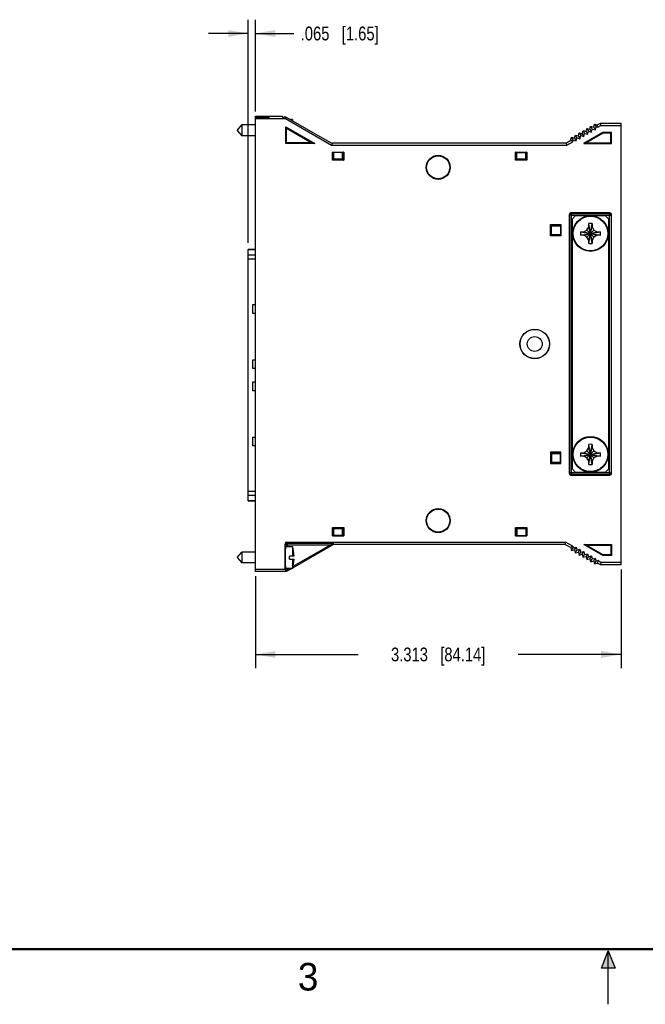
# Model space of a CAD drawing. Header units: inches. Extents: x 0 to 22, y 0 to 17.
# Tile 2 of 11: x 5.7 to 11.3, y 0 to 8.9. Entities that reach past the tile are written whole.
import ezdxf

# ---------------------------------------------------------------- set-up
doc = ezdxf.new("R2010")
doc.units = ezdxf.units.IN
doc.header["$LTSCALE"] = 1.21
doc.header["$MEASUREMENT"] = 0
doc.layers.get('0').update_dxf_attribs({"linetype": 'CONTINUOUS'})
doc.layers.add('DIMENSIONS', color=7, linetype='CONTINUOUS')
doc.styles.get("Standard").update_dxf_attribs({"font": 'txt', "width": 0.8})
doc.styles.add('TEXTSTYLE_2', font='txt')
doc.dimstyles.new('DIMSTYLE_2', dxfattribs={"dimtxt": 0.125, "dimasz": 0.18, "dimexe": 0.18, "dimexo": 0.0625, "dimgap": 0.09, "dimtad": 0, "dimtih": 1, "dimtoh": 1, "dimdec": 3, "dimzin": 4, "dimdsep": 46, "dimtxsty": 'STANDARD', "dimblk": '_FILLED', "dimblk1": '_FILLED', "dimblk2": '_FILLED', "dimcen": 0.09, "dimadec": 0, "dimazin": 0, "dimtp": 0.01, "dimtm": 0.01, "dimtfac": 1, "dimtdec": 3, "dimtofl": 0, "dimtmove": 0, "dimatfit": 3, "dimldrblk": '_FILLED', "dimfxl": 1, "dimtolj": 1, "dimtzin": 4, "dimarcsym": 0})

# ---------------------------------------------------------------- blocks, each defined once
blk = doc.blocks.new('_FILLED')
at = {"color": 0, "linetype": 'BYBLOCK'}
blk.add_solid([(0, 0), (-1, 0.174), (-1, -0.174)], dxfattribs=at)
blk = doc.blocks.new('*D8')
at = {"layer": 'DIMENSIONS', "color": 2, "linetype": 'CONTINUOUS'}
for p, q in [((11.115, 3.9398), (11.115, 3.0442)), ((7.8025, 3.8773), (7.8025, 3.0442)), ((7.8025, 3.1692), (8.7338, 3.1692)), ((11.115, 3.1692), (10.1838, 3.1692))]:
    blk.add_line(p, q, dxfattribs=at)
at = {"layer": 'DIMENSIONS', "color": 2, "linetype": 'CONTINUOUS', "xscale": 0.18, "yscale": 0.18, "zscale": 0.18, "rotation": 180}
blk.add_blockref('_FILLED', (7.8025, 3.1692), dxfattribs=at)
at = {"layer": 'DIMENSIONS', "color": 2, "linetype": 'CONTINUOUS', "xscale": 0.18, "yscale": 0.18, "zscale": 0.18}
blk.add_blockref('_FILLED', (11.115, 3.1692), dxfattribs=at)
at = {"layer": 'DIMENSIONS', "color": 2, "linetype": 'CONTINUOUS', "insert": (9.4588, 3.2317), "char_height": 0.125, "width": 1.325, "attachment_point": 2, "line_spacing_factor": 0.9}
blk.add_mtext('3.313{\\Ftxt.shx;\\W1.000000;\\H0.125000; }[84.14]', dxfattribs=at)
blk = doc.blocks.new('*D9')
at = {"layer": 'DIMENSIONS', "color": 2, "linetype": 'CONTINUOUS'}
for p, q in [((7.7375, 6.8981), (7.7375, 8.9192)), ((7.8025, 8.0861), (7.8025, 8.9192)), ((7.7375, 8.7942), (7.3775, 8.7942)), ((7.8025, 8.7942), (8.151, 8.7942))]:
    blk.add_line(p, q, dxfattribs=at)
at = {"layer": 'DIMENSIONS', "color": 2, "linetype": 'CONTINUOUS', "xscale": 0.18, "yscale": 0.18, "zscale": 0.18}
blk.add_blockref('_FILLED', (7.7375, 8.7942), dxfattribs=at)
at = {"layer": 'DIMENSIONS', "color": 2, "linetype": 'CONTINUOUS', "xscale": 0.18, "yscale": 0.18, "zscale": 0.18, "rotation": 180}
blk.add_blockref('_FILLED', (7.8025, 8.7942), dxfattribs=at)
at = {"layer": 'DIMENSIONS', "color": 2, "linetype": 'CONTINUOUS', "insert": (8.2135, 8.8567), "char_height": 0.125, "width": 1.125, "attachment_point": 1, "line_spacing_factor": 0.9}
blk.add_mtext('.065{\\Ftxt.shx;\\W1.000000;\\H0.125000; }[1.65]', dxfattribs=at)

msp = doc.modelspace()

# ---------------------------------------------------------------- hatches: boundary and pattern name
at = {"linetype": 'CONTINUOUS'}
msp.add_hatch(color=2, dxfattribs=at).paths.add_polyline_path([(10.9375, 0.3287), (11, 0.485), (11.0625, 0.3287)])

# ---------------------------------------------------------------- linework, layer by layer
at = {"color": 7, "linetype": 'CONTINUOUS'}
for p, q in [((7.8025, 3.9192), (7.8025, 8.0442)), ((7.8025, 8.0442), (8.0428, 8.0442)), ((7.8025, 8.0357), (7.9128, 8.0356)), ((7.9275, 8.0273), (7.9275, 8.0353)), ((8.0428, 8.0442), (8.0473, 8.0375)), ((8.0807, 8.0371), (8.0623, 8.0371)), ((8.077, 8.0236), (8.0807, 8.0371)), ((8.0807, 8.0371), (8.4718, 7.8113)), ((7.6385, 7.9162), (7.6798, 7.9654)), ((7.6798, 7.9654), (7.6798, 7.867)), ((7.8025, 7.9654), (7.6798, 7.9654)), ((7.8025, 8.0268), (7.9128, 8.0269)), ((7.8025, 8.0236), (8.077, 8.0236)), ((8.077, 8.0236), (8.4935, 7.7831)), ((8.0775, 7.7967), (8.0775, 7.9489)), ((8.0852, 7.9357), (8.0775, 7.9489)), ((8.0775, 7.9489), (8.3412, 7.7967)), ((8.1385, 8.0142), (8.1203, 8.0142)), ((8.1385, 8.0142), (8.1385, 8.0037)), ((10.8328, 7.9267), (10.8401, 7.954)), ((10.8401, 7.954), (10.8674, 7.9467)), ((10.8401, 7.954), (10.8547, 7.9287)), ((10.8674, 7.9467), (10.8747, 7.974)), ((10.8674, 7.9467), (10.882, 7.9214)), ((10.8747, 7.974), (10.9021, 7.9667)), ((10.8747, 7.974), (10.8893, 7.9487)), ((10.882, 7.9214), (10.8893, 7.9487)), ((10.8893, 7.9487), (10.905, 7.9445)), ((10.9021, 7.9667), (10.928, 7.9817)), ((10.905, 7.9445), (10.9021, 7.9667)), ((10.905, 7.9445), (10.9336, 7.9611)), ((10.928, 7.9817), (11.115, 7.9817)), ((10.9336, 7.9611), (10.928, 7.9817)), ((10.9336, 7.9611), (11.115, 7.9611)), ((11.115, 3.9817), (11.115, 7.9817)), ((7.6385, 7.9162), (7.6798, 7.867)), ((7.8025, 7.867), (7.6798, 7.867)), ((8.0852, 7.8043), (8.0852, 7.9357)), ((8.0852, 7.9357), (8.3127, 7.8043)), ((10.6596, 7.8267), (10.6669, 7.854)), ((10.6669, 7.854), (10.6942, 7.8467)), ((10.6669, 7.854), (10.6815, 7.8287)), ((10.6942, 7.8467), (10.7015, 7.874)), ((10.7015, 7.874), (10.7289, 7.8667)), ((10.7015, 7.874), (10.7161, 7.8487)), ((10.7289, 7.8667), (10.7362, 7.894)), ((10.7289, 7.8667), (10.7435, 7.8414)), ((10.7362, 7.894), (10.7508, 7.8687)), ((10.7362, 7.894), (10.7635, 7.8867)), ((10.7435, 7.8414), (10.7508, 7.8687)), ((10.7508, 7.8687), (10.7781, 7.8614)), ((10.7635, 7.8867), (10.7708, 7.914)), ((10.7635, 7.8867), (10.7781, 7.8614)), ((10.7708, 7.914), (10.7854, 7.8887)), ((10.7708, 7.914), (10.7981, 7.9067)), ((10.9508, 7.8967), (10.7776, 7.7967)), ((10.7781, 7.8614), (10.7854, 7.8887)), ((10.7854, 7.8887), (10.8127, 7.8814)), ((10.7981, 7.9067), (10.8055, 7.934)), ((10.7981, 7.9067), (10.8127, 7.8814)), ((10.9525, 7.8905), (10.8007, 7.8029)), ((10.8055, 7.934), (10.8328, 7.9267)), ((10.8055, 7.934), (10.8201, 7.9087)), ((10.8127, 7.8814), (10.8201, 7.9087)), ((10.8201, 7.9087), (10.8474, 7.9014)), ((10.8328, 7.9267), (10.8474, 7.9014)), ((10.8474, 7.9014), (10.8547, 7.9287)), ((10.8547, 7.9287), (10.882, 7.9214)), ((11.03, 7.8967), (10.9508, 7.8967)), ((10.9508, 7.8967), (10.9525, 7.8905)), ((11.0239, 7.8905), (10.9525, 7.8905)), ((11.03, 7.8967), (11.0239, 7.8905)), ((11.0239, 7.8029), (11.0239, 7.8905)), ((11.03, 7.7967), (11.03, 7.8967)), ((8.0852, 7.8043), (8.0775, 7.7967)), ((8.3412, 7.7967), (8.0775, 7.7967)), ((8.3127, 7.8043), (8.0852, 7.8043)), ((8.3127, 7.8043), (8.3412, 7.7967)), ((8.4971, 7.797), (8.4718, 7.8113)), ((8.4971, 7.797), (8.4935, 7.7831)), ((8.4935, 7.7831), (10.6254, 7.7831)), ((8.4971, 7.8038), (8.4971, 7.797)), ((8.4971, 7.8038), (10.6199, 7.8038)), ((10.6199, 7.8038), (10.6596, 7.8267)), ((10.6254, 7.7831), (10.6199, 7.8038)), ((10.6254, 7.7831), (10.6773, 7.8131)), ((10.6773, 7.8131), (10.6596, 7.8267)), ((10.6773, 7.8131), (10.6815, 7.8287)), ((10.6815, 7.8287), (10.7088, 7.8214)), ((10.6942, 7.8467), (10.7088, 7.8214)), ((10.7088, 7.8214), (10.7161, 7.8487)), ((10.7161, 7.8487), (10.7435, 7.8414)), ((10.7776, 7.7967), (10.8007, 7.8029)), ((10.7776, 7.7967), (11.03, 7.7967)), ((10.8007, 7.8029), (11.0239, 7.8029)), ((11.03, 7.7967), (11.0239, 7.8029)), ((8.5013, 7.6455), (8.5013, 7.7189)), ((8.5025, 7.7177), (8.5013, 7.7189)), ((8.5013, 7.7189), (8.6038, 7.7189)), ((8.5025, 7.7177), (8.5025, 7.6467)), ((8.5125, 7.7159), (8.5025, 7.7177)), ((8.5125, 7.7159), (8.5025, 7.7142)), ((8.5025, 7.7117), (8.5125, 7.7117)), ((8.5125, 7.6567), (8.5125, 7.7159)), ((8.5925, 7.7159), (8.5125, 7.7159)), ((8.6025, 7.7177), (8.5925, 7.7159)), ((8.5925, 7.6567), (8.5925, 7.7159)), ((8.6025, 7.7142), (8.5925, 7.7159)), ((8.5925, 7.7117), (8.6025, 7.7117)), ((8.6038, 7.7189), (8.6025, 7.7177)), ((8.6025, 7.7177), (8.6025, 7.6467)), ((8.6038, 7.7189), (8.6038, 7.6455)), ((10.1603, 7.6455), (10.1603, 7.7189)), ((10.1603, 7.7189), (10.2627, 7.7189)), ((10.1615, 7.7177), (10.1603, 7.7189)), ((10.1615, 7.7177), (10.1615, 7.6467)), ((10.1715, 7.7159), (10.1615, 7.7177)), ((10.1715, 7.7159), (10.1615, 7.7142)), ((10.1615, 7.7117), (10.1715, 7.7117)), ((10.1715, 7.6567), (10.1715, 7.7159)), ((10.1715, 7.7159), (10.2515, 7.7159)), ((10.2615, 7.7177), (10.2515, 7.7159)), ((10.2515, 7.6567), (10.2515, 7.7159)), ((10.2615, 7.7142), (10.2515, 7.7159)), ((10.2515, 7.7117), (10.2615, 7.7117)), ((10.2627, 7.7189), (10.2615, 7.7177)), ((10.2615, 7.7177), (10.2615, 7.6467)), ((10.2627, 7.7189), (10.2627, 7.6455)), ((8.5025, 7.6467), (8.5013, 7.6455)), ((8.6038, 7.6455), (8.5013, 7.6455)), ((8.6025, 7.6467), (8.5025, 7.6467)), ((8.5925, 7.6567), (8.5125, 7.6567)), ((8.6025, 7.6467), (8.6038, 7.6455)), ((10.1615, 7.6467), (10.1603, 7.6455)), ((10.2627, 7.6455), (10.1603, 7.6455)), ((10.2615, 7.6467), (10.1615, 7.6467)), ((10.2515, 7.6567), (10.1715, 7.6567)), ((10.2615, 7.6467), (10.2627, 7.6455)), ((10.6463, 7.1542), (10.6463, 4.8092)), ((11.0151, 7.1692), (10.6613, 7.1692)), ((10.7042, 7.1457), (10.6742, 7.1157)), ((10.7042, 7.1457), (10.9722, 7.1457)), ((11.0022, 7.1157), (10.9722, 7.1457)), ((11.03, 4.8092), (11.03, 7.1542)), ((10.4751, 6.9617), (10.4751, 7.0642)), ((10.4751, 7.0642), (10.5685, 7.0642)), ((10.4763, 7.0629), (10.4751, 7.0642)), ((10.4763, 6.9629), (10.4763, 7.0629)), ((10.4763, 7.0629), (10.5673, 7.0629)), ((10.4863, 7.0529), (10.5655, 7.0529)), ((10.4863, 6.9729), (10.4863, 7.0529)), ((10.5655, 7.0529), (10.5638, 7.0629)), ((10.5655, 7.0529), (10.5673, 7.0629)), ((10.5655, 7.0529), (10.5655, 6.9729)), ((10.5673, 7.0629), (10.5685, 7.0642)), ((10.5685, 7.0642), (10.5685, 6.9617)), ((10.6742, 4.8477), (10.6742, 7.1157)), ((10.8232, 6.891), (10.8531, 7.0724)), ((10.8531, 6.891), (10.8232, 7.0724)), ((10.8232, 7.0714), (10.8232, 7.0724)), ((10.8232, 7.0427), (10.8232, 7.0714)), ((10.8531, 7.0724), (10.8532, 7.0714)), ((10.8532, 7.0714), (10.8532, 7.0427)), ((11.0022, 7.1157), (11.0022, 4.8477)), ((10.4763, 6.9629), (10.4751, 6.9617)), ((10.5685, 6.9617), (10.4751, 6.9617)), ((10.5673, 6.9629), (10.4763, 6.9629)), ((10.4863, 6.9729), (10.5655, 6.9729)), ((10.5638, 6.9629), (10.5655, 6.9729)), ((10.5673, 6.9629), (10.5655, 6.9729)), ((10.5685, 6.9617), (10.5673, 6.9629)), ((10.7474, 6.9966), (10.7484, 6.9967)), ((10.7474, 6.9667), (10.9289, 6.9966)), ((10.7474, 6.9966), (10.9289, 6.9667)), ((10.7484, 6.9667), (10.7474, 6.9667)), ((10.7484, 6.9967), (10.7772, 6.9967)), ((10.7772, 6.9667), (10.7484, 6.9667)), ((10.7772, 6.9967), (10.8063, 7.0135)), ((10.7772, 6.9667), (10.8992, 6.9967)), ((10.7772, 6.9967), (10.8992, 6.9667)), ((10.8063, 6.9499), (10.7772, 6.9667)), ((10.8063, 7.0135), (10.8232, 7.0427)), ((10.8063, 6.9499), (10.87, 7.0135)), ((10.8063, 7.0135), (10.87, 6.9499)), ((10.8232, 6.9207), (10.8532, 7.0427)), ((10.8532, 6.9207), (10.8232, 7.0427)), ((10.8532, 7.0427), (10.87, 7.0135)), ((10.87, 7.0135), (10.8992, 6.9967)), ((10.8992, 6.9667), (10.87, 6.9499)), ((10.8992, 6.9967), (10.9279, 6.9967)), ((10.9279, 6.9667), (10.8992, 6.9667)), ((10.9279, 6.9967), (10.9289, 6.9966)), ((10.9289, 6.9667), (10.9279, 6.9667)), ((10.8232, 6.9207), (10.8063, 6.9499)), ((10.8232, 6.8919), (10.8232, 6.9207)), ((10.8232, 6.891), (10.8232, 6.8919)), ((10.8532, 6.8919), (10.8531, 6.891)), ((10.87, 6.9499), (10.8532, 6.9207)), ((10.8532, 6.9207), (10.8532, 6.8919)), ((7.7375, 4.5612), (7.7375, 6.8362)), ((7.8025, 6.8362), (7.7375, 6.8362)), ((7.7789, 6.2587), (7.7789, 6.3387)), ((7.7789, 6.3387), (7.8025, 6.3387)), ((7.8025, 6.2587), (7.7789, 6.2587)), ((7.7789, 5.7587), (7.7789, 5.8387)), ((7.7789, 5.8387), (7.8025, 5.8387)), ((7.8025, 5.7587), (7.7789, 5.7587)), ((7.7789, 5.5587), (7.7789, 5.6387)), ((7.7789, 5.6387), (7.8025, 5.6387)), ((7.8025, 5.5587), (7.7789, 5.5587)), ((7.7789, 5.0587), (7.7789, 5.1387)), ((7.7789, 5.1387), (7.8025, 5.1387)), ((7.8025, 5.0587), (7.7789, 5.0587)), ((10.4751, 5.0017), (10.5685, 5.0017)), ((10.4763, 5.0004), (10.4751, 5.0017)), ((10.4751, 5.0017), (10.4751, 4.8992)), ((10.5673, 5.0004), (10.4763, 5.0004)), ((10.4763, 5.0004), (10.4763, 4.9004)), ((10.5638, 5.0004), (10.5655, 4.9904)), ((10.5673, 5.0004), (10.5655, 4.9904)), ((10.5685, 5.0017), (10.5673, 5.0004)), ((10.5685, 4.8992), (10.5685, 5.0017)), ((10.7474, 4.9966), (10.7484, 4.9967)), ((10.7474, 4.9667), (10.9289, 4.9966)), ((10.7474, 4.9966), (10.9289, 4.9667)), ((10.7484, 4.9967), (10.7772, 4.9967)), ((10.7772, 4.9967), (10.8063, 5.0135)), ((10.7772, 4.9667), (10.8992, 4.9967)), ((10.7772, 4.9967), (10.8992, 4.9667)), ((10.8063, 5.0135), (10.8232, 5.0427)), ((10.8063, 5.0135), (10.87, 4.9499)), ((10.8063, 4.9499), (10.87, 5.0135)), ((10.8531, 4.891), (10.8232, 5.0724)), ((10.8232, 4.891), (10.8531, 5.0724)), ((10.8232, 5.0714), (10.8232, 5.0724)), ((10.8232, 5.0427), (10.8232, 5.0714)), ((10.8532, 4.9207), (10.8232, 5.0427)), ((10.8232, 4.9207), (10.8532, 5.0427)), ((10.8531, 5.0724), (10.8532, 5.0714)), ((10.8532, 5.0714), (10.8532, 5.0427)), ((10.8532, 5.0427), (10.87, 5.0135)), ((10.87, 5.0135), (10.8992, 4.9967)), ((10.8992, 4.9967), (10.9279, 4.9967)), ((10.9279, 4.9967), (10.9289, 4.9966)), ((10.4863, 4.9904), (10.5655, 4.9904)), ((10.4863, 4.9904), (10.4863, 4.9104)), ((10.4863, 4.9104), (10.5655, 4.9104)), ((10.5655, 4.9104), (10.5638, 4.9004)), ((10.5655, 4.9104), (10.5655, 4.9904)), ((10.5655, 4.9104), (10.5673, 4.9004)), ((10.7484, 4.9667), (10.7474, 4.9667)), ((10.7772, 4.9667), (10.7484, 4.9667)), ((10.8063, 4.9499), (10.7772, 4.9667)), ((10.8232, 4.9207), (10.8063, 4.9499)), ((10.8232, 4.8919), (10.8232, 4.9207)), ((10.87, 4.9499), (10.8532, 4.9207)), ((10.8532, 4.9207), (10.8532, 4.8919)), ((10.8992, 4.9667), (10.87, 4.9499)), ((10.9279, 4.9667), (10.8992, 4.9667)), ((10.9289, 4.9667), (10.9279, 4.9667)), ((10.4763, 4.9004), (10.4751, 4.8992)), ((10.5685, 4.8992), (10.4751, 4.8992)), ((10.4763, 4.9004), (10.5673, 4.9004)), ((10.5673, 4.9004), (10.5685, 4.8992)), ((10.6742, 4.8477), (10.7042, 4.8177)), ((10.9722, 4.8177), (10.7042, 4.8177)), ((10.8232, 4.891), (10.8232, 4.8919)), ((10.8532, 4.8919), (10.8531, 4.891)), ((10.9722, 4.8177), (11.0022, 4.8477)), ((10.6613, 4.7942), (11.0151, 4.7942)), ((7.8025, 4.5612), (7.7375, 4.5612)), ((8.5025, 4.3167), (8.5013, 4.3179)), ((8.5013, 4.3179), (8.6038, 4.3179)), ((8.5013, 4.2445), (8.5013, 4.3179)), ((8.5025, 4.3167), (8.6025, 4.3167)), ((8.5025, 4.2457), (8.5025, 4.3167)), ((8.5925, 4.3067), (8.5125, 4.3067)), ((8.5125, 4.2475), (8.5125, 4.3067)), ((8.5925, 4.2475), (8.5925, 4.3067)), ((8.6025, 4.3167), (8.6038, 4.3179)), ((8.6025, 4.2457), (8.6025, 4.3167)), ((8.6038, 4.3179), (8.6038, 4.2445)), ((10.1603, 4.3179), (10.2627, 4.3179)), ((10.1615, 4.3167), (10.1603, 4.3179)), ((10.1603, 4.2445), (10.1603, 4.3179)), ((10.1615, 4.3167), (10.2615, 4.3167)), ((10.1615, 4.2457), (10.1615, 4.3167)), ((10.2515, 4.3067), (10.1715, 4.3067)), ((10.1715, 4.3067), (10.1715, 4.2475)), ((10.2515, 4.3067), (10.2515, 4.2475)), ((10.2615, 4.3167), (10.2627, 4.3179)), ((10.2615, 4.2457), (10.2615, 4.3167)), ((10.2627, 4.3179), (10.2627, 4.2445)), ((8.5025, 4.2457), (8.5013, 4.2445)), ((8.5013, 4.2445), (8.6038, 4.2445)), ((8.5125, 4.2517), (8.5025, 4.2517)), ((8.5125, 4.2475), (8.5025, 4.2492)), ((8.5125, 4.2475), (8.5025, 4.2457)), ((8.5925, 4.2475), (8.5125, 4.2475)), ((8.6025, 4.2517), (8.5925, 4.2517)), ((8.6025, 4.2492), (8.5925, 4.2475)), ((8.6025, 4.2457), (8.5925, 4.2475)), ((8.6038, 4.2445), (8.6025, 4.2457)), ((10.1615, 4.2457), (10.1603, 4.2445)), ((10.1603, 4.2445), (10.2627, 4.2445)), ((10.1715, 4.2517), (10.1615, 4.2517)), ((10.1715, 4.2475), (10.1615, 4.2492)), ((10.1715, 4.2475), (10.1615, 4.2457)), ((10.1715, 4.2475), (10.2515, 4.2475)), ((10.2615, 4.2517), (10.2515, 4.2517)), ((10.2615, 4.2492), (10.2515, 4.2475)), ((10.2615, 4.2457), (10.2515, 4.2475)), ((10.2627, 4.2445), (10.2615, 4.2457)), ((8.0714, 3.9398), (8.0714, 4.1723)), ((8.1383, 4.1452), (8.0752, 4.1452)), ((8.0864, 4.1873), (10.6131, 4.1873)), ((8.1383, 4.1452), (8.1383, 4.061)), ((8.5112, 4.1667), (8.1391, 3.9519)), ((8.1437, 3.9676), (8.4829, 4.1635)), ((8.5081, 4.1784), (8.5112, 4.1667)), ((10.6076, 4.1667), (8.5112, 4.1667)), ((10.6131, 4.1873), (10.6076, 4.1667)), ((10.6596, 4.1367), (10.6076, 4.1667)), ((10.6773, 4.1503), (10.6131, 4.1873)), ((10.6773, 4.1503), (10.6596, 4.1367)), ((10.6596, 4.1367), (10.6669, 4.1094)), ((10.6669, 4.1094), (10.6815, 4.1346)), ((10.6669, 4.1094), (10.6942, 4.1167)), ((10.6773, 4.1503), (10.6815, 4.1346)), ((10.6815, 4.1346), (10.7088, 4.142)), ((10.6942, 4.1167), (10.7088, 4.142)), ((10.6942, 4.1167), (10.7015, 4.0894)), ((10.7015, 4.0894), (10.7161, 4.1146)), ((10.7088, 4.142), (10.7161, 4.1146)), ((10.7161, 4.1146), (10.7435, 4.122)), ((10.7289, 4.0967), (10.7435, 4.122)), ((10.7435, 4.122), (10.7508, 4.0946)), ((10.7776, 4.1667), (11.03, 4.1667)), ((10.7776, 4.1667), (10.8007, 4.1605)), ((10.9508, 4.0667), (10.7776, 4.1667)), ((10.8007, 4.1605), (11.0239, 4.1605)), ((10.9525, 4.0729), (10.8007, 4.1605)), ((11.03, 4.1667), (11.0239, 4.1605)), ((11.0239, 4.1605), (11.0239, 4.0729)), ((11.03, 4.1667), (11.03, 4.0667)), ((7.6383, 4.0472), (7.6796, 4.0964)), ((7.6383, 4.0472), (7.6796, 3.998)), ((7.8025, 4.0964), (7.6796, 4.0964)), ((7.6796, 4.0964), (7.6796, 3.998)), ((8.1537, 4.061), (8.1127, 4.061)), ((8.1127, 4.0334), (8.1127, 4.061)), ((8.1127, 4.0334), (8.1537, 4.0334)), ((8.1383, 4.0334), (8.1383, 3.9492)), ((10.7015, 4.0894), (10.7289, 4.0967)), ((10.7289, 4.0967), (10.7362, 4.0694)), ((10.7362, 4.0694), (10.7508, 4.0946)), ((10.7362, 4.0694), (10.7635, 4.0767)), ((10.7508, 4.0946), (10.7781, 4.102)), ((10.7635, 4.0767), (10.7781, 4.102)), ((10.7635, 4.0767), (10.7708, 4.0494)), ((10.7708, 4.0494), (10.7854, 4.0746)), ((10.7708, 4.0494), (10.7981, 4.0567)), ((10.7781, 4.102), (10.7854, 4.0746)), ((10.7854, 4.0746), (10.8127, 4.082)), ((10.7981, 4.0567), (10.8127, 4.082)), ((10.7981, 4.0567), (10.8055, 4.0294)), ((10.8055, 4.0294), (10.8201, 4.0546)), ((10.8055, 4.0294), (10.8328, 4.0367)), ((10.8127, 4.082), (10.8201, 4.0546)), ((10.8201, 4.0546), (10.8474, 4.062)), ((10.8328, 4.0367), (10.8474, 4.062)), ((10.8328, 4.0367), (10.8401, 4.0094)), ((10.8401, 4.0094), (10.8547, 4.0346)), ((10.8401, 4.0094), (10.8674, 4.0167)), ((10.8474, 4.062), (10.8547, 4.0346)), ((10.8547, 4.0346), (10.882, 4.042)), ((10.8674, 4.0167), (10.882, 4.042)), ((10.8674, 4.0167), (10.8747, 3.9894)), ((10.8747, 3.9894), (10.8893, 4.0146)), ((10.882, 4.042), (10.8893, 4.0146)), ((10.8893, 4.0146), (10.905, 4.0188)), ((10.905, 4.0188), (10.9021, 3.9967)), ((10.9336, 4.0023), (10.905, 4.0188)), ((10.9508, 4.0667), (10.9525, 4.0729)), ((11.03, 4.0667), (10.9508, 4.0667)), ((11.0239, 4.0729), (10.9525, 4.0729)), ((11.03, 4.0667), (11.0239, 4.0729)), ((7.8025, 3.998), (7.6796, 3.998)), ((8.0714, 3.9398), (7.8025, 3.9398)), ((8.0714, 3.9398), (8.0773, 3.9309)), ((8.1383, 3.9492), (8.0752, 3.9492)), ((8.0795, 3.9308), (8.0825, 3.9192)), ((8.1345, 3.9492), (8.0825, 3.9192)), ((8.0923, 3.9379), (8.1117, 3.9492)), ((10.8747, 3.9894), (10.9021, 3.9967)), ((10.928, 3.9817), (10.9021, 3.9967)), ((10.9336, 4.0023), (10.928, 3.9817)), ((11.115, 3.9817), (10.928, 3.9817)), ((11.115, 4.0023), (10.9336, 4.0023)), ((8.0825, 3.9192), (7.8025, 3.9192))]:
    msp.add_line(p, q, dxfattribs=at)
at = {"color": 9, "linetype": 'CONTINUOUS'}
for p, q in [((7.9128, 8.0269), (7.9128, 8.0356)), ((10.6463, 7.1542), (10.6508, 7.1497)), ((10.6508, 4.8136), (10.6508, 7.1497)), ((10.6658, 7.1497), (10.6508, 7.1497)), ((10.6613, 7.1692), (10.6658, 7.1647)), ((10.6658, 7.1647), (11.0106, 7.1647)), ((10.6658, 7.1497), (10.6658, 7.1647)), ((10.6658, 7.1497), (11.0106, 7.1497)), ((10.6658, 4.8136), (10.6658, 7.1497)), ((11.0151, 7.1692), (11.0106, 7.1647)), ((11.0106, 4.8136), (11.0106, 7.1647)), ((11.0106, 7.1497), (11.0256, 7.1497)), ((11.03, 7.1542), (11.0256, 7.1497)), ((11.0256, 7.1497), (11.0256, 4.8136)), ((7.8025, 6.8356), (7.7375, 6.8356)), ((7.7375, 6.7894), (7.8025, 6.7894)), ((7.8025, 6.75), (7.7375, 6.75)), ((10.6463, 4.8092), (10.6508, 4.8136)), ((11.0106, 4.8136), (10.6508, 4.8136)), ((10.6613, 4.7942), (10.6658, 4.7987)), ((10.6658, 4.8136), (10.6658, 4.7987)), ((11.0106, 4.7987), (10.6658, 4.7987)), ((11.0106, 4.8136), (11.0256, 4.8136)), ((11.0106, 4.8136), (11.0106, 4.7987)), ((11.0151, 4.7942), (11.0106, 4.7987)), ((11.03, 4.8092), (11.0256, 4.8136)), ((7.7375, 4.6474), (7.8025, 4.6474)), ((7.8025, 4.608), (7.7375, 4.608)), ((7.7375, 4.5618), (7.8025, 4.5618)), ((8.0714, 4.1723), (8.0773, 4.1635)), ((8.0773, 4.1635), (8.4829, 4.1635)), ((8.0773, 4.1635), (8.0773, 4.1452)), ((8.0864, 4.1873), (8.0923, 4.1784)), ((8.0923, 4.1784), (8.5081, 4.1784)), ((8.0923, 4.1635), (8.0923, 4.1784)), ((8.0923, 4.1635), (8.0923, 4.1452)), ((8.0773, 3.9492), (8.0773, 3.9309)), ((8.0923, 3.9492), (8.0923, 3.9379))]:
    msp.add_line(p, q, dxfattribs=at)
at = {"color": 2, "linetype": 'CONTINUOUS'}
for p, q in [((10.9375, 0.3287), (11, 0.485)), ((11, 0.485), (11.0625, 0.3287)), ((11, 0), (11, 0.485)), ((11.0625, 0.3287), (10.9375, 0.3287))]:
    msp.add_line(p, q, dxfattribs=at)
at = {"color": 7, "linetype": 'CONTINUOUS', "const_width": 0.02}
msp.add_lwpolyline([(0.5, 0.5), (21.5, 0.5)], dxfattribs=at)
at = {"color": 7, "linetype": 'CONTINUOUS'}
for centre, radius in [((9.4588, 7.5817), 0.109), ((9.4588, 7.5817), 0.1044), ((10.8382, 6.9817), 0.161), ((10.3335, 5.9817), 0.1337), ((10.3335, 5.9817), 0.1325), ((10.3335, 5.9817), 0.0675), ((10.8382, 4.9817), 0.161), ((9.4588, 4.3817), 0.109), ((9.4588, 4.3817), 0.1044)]:
    msp.add_circle(centre, radius, dxfattribs=at)
at = {"color": 9, "linetype": 'CONTINUOUS'}
for centre in [(10.8382, 6.9817), (10.8382, 4.9817)]:
    msp.add_circle(centre, 0.1565, dxfattribs=at)
at = {"color": 7, "linetype": 'CONTINUOUS'}
for centre, radius, start, end in [((7.8412, 7.9162), 0.313, 15.81728, 18.25234), ((10.8382, 6.6492), 0.4235, 87.97591, 92.02409), ((11.1704, 6.9817), 0.4232, 177.97533, 180.00058), ((11.1696, 6.9817), 0.4224, 179.99758, 182.02651), ((10.5067, 6.9817), 0.4224, 359.99758, 2.02651), ((10.506, 6.9817), 0.4232, 357.97533, 0.00058), ((10.8382, 7.3142), 0.4235, 267.97591, 272.02409), ((11.1704, 4.9817), 0.4232, 177.97533, 180.00058), ((10.8382, 4.6492), 0.4235, 87.97591, 92.02409), ((10.5067, 4.9817), 0.4224, 359.99758, 2.02651), ((11.1696, 4.9817), 0.4224, 179.99758, 182.02651), ((10.506, 4.9817), 0.4232, 357.97533, 0.00058), ((10.8382, 5.3142), 0.4235, 267.97591, 272.02409), ((7.8411, 4.0472), 0.313, 2.52667, 18.25234), ((7.8411, 4.0472), 0.313, 341.74766, 357.47333)]:
    msp.add_arc(centre, radius, start, end, dxfattribs=at)
at = {"color": 9, "linetype": 'CONTINUOUS'}
for centre, start, end in [((10.6658, 7.1497), 90.04705, 179.95295), ((11.0106, 7.1497), 0.04716, 89.95235), ((10.6658, 4.8137), 180.04762, 269.95281), ((11.0106, 4.8137), 270.04705, 359.95295), ((8.0923, 4.1634), 90.02524, 179.96196)]:
    msp.add_arc(centre, 0.015, start, end, dxfattribs=at)
at = {"color": 7, "linetype": 'CONTINUOUS'}
for centre, major_axis, ratio, start_param, end_param in [((7.9125, 8.0353), (0.015, 0), 0.026186, 0, 1.553343), ((8.0623, 8.0375), (0.015, 0), 0.026186, -3.124139, -1.570796), ((7.9125, 8.0273), (0.015, 0), 0.026186, -1.553343, 0), ((10.6613, 7.1542), (-0.0106, 0.0106), 0.999315, -0.785056, 0.785056), ((11.015, 7.1542), (0.0106, 0.0106), 0.999315, -0.785056, 0.785056), ((10.6613, 4.8092), (0.0106, 0.0106), 0.999315, -3.926648, -2.356537), ((11.015, 4.8092), (0.0106, -0.0106), 0.999315, -0.785056, 0.785056), ((8.0864, 4.1723), (-0.0083, 0.0125), 0.999505, -0.587716, 0.982624), ((8.0752, 4.0472), (0, 0.098), 0.017455, 0, 3.141593), ((8.4821, 4.1635), (0.026, 0.015), 0.013086, -1.548119, -0.003502), ((8.0923, 3.931), (0.015, 0), 0.026186, -3.124139, -2.598045), ((8.0923, 3.9384), (0.015, 0.0087), 0.022674, -2.611144, -1.583895)]:
    msp.add_ellipse(centre, major_axis=major_axis, ratio=ratio, start_param=start_param, end_param=end_param, dxfattribs=at)

# ---------------------------------------------------------------- texts
at = {"color": 2, "linetype": 'CONTINUOUS', "insert": (8.1875, 0.375), "char_height": 0.25, "width": 0.25, "attachment_point": 1, "line_spacing_factor": 0.9, "style": 'TEXTSTYLE_2'}
msp.add_mtext('3', dxfattribs=at)

# ---------------------------------------------------------------- dimensions: what is measured, and where the dimension line sits
at = {"layer": 'DIMENSIONS', "color": 2, "linetype": 'CONTINUOUS'}
dim = msp.add_linear_dim(base=(7.7375, 8.7942), p1=(7.8025, 8.0861), p2=(7.7375, 6.8981), angle=180, dimstyle='DIMSTYLE_2', dxfattribs=at)
dim.commit()
dim.dimension.update_dxf_attribs({"geometry": '*D9', "text_midpoint": (8.776, 8.7942), "dimtype": 160})
dim = msp.add_linear_dim(base=(11.1150499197, 3.1691924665), p1=(7.8025499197, 3.8773269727), p2=(11.1150499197, 3.9398269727), dimstyle='DIMSTYLE_2', dxfattribs=at)
dim.commit()
dim.dimension.update_dxf_attribs({"geometry": '*D8', "text_midpoint": (9.3087999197, 3.1691924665), "dimtype": 160})

doc.saveas('drawing.dxf')
